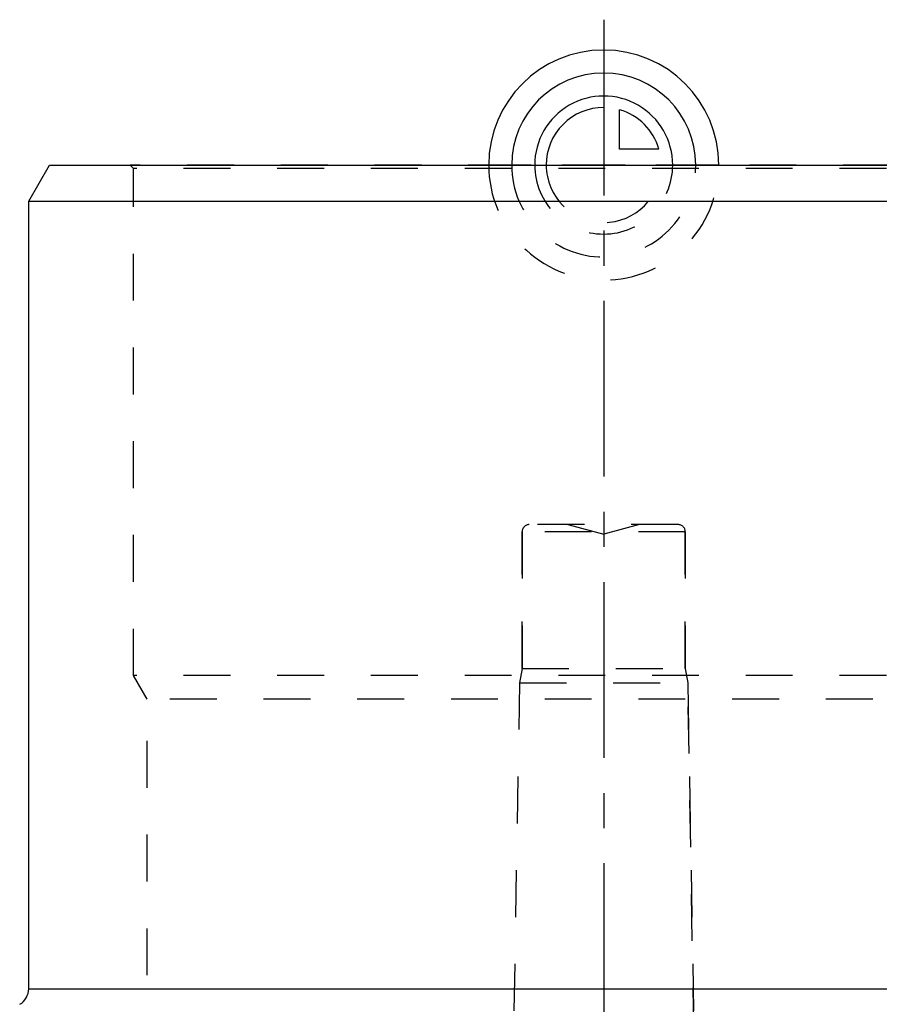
# Model space of a CAD drawing. Header units: millimetres. Extents: x 0 to 1000, y 0 to 1000.
# Tile 4 of 5: x 430 to 549, y 562 to 699. Entities that reach past the tile are written whole.
import ezdxf

# ---------------------------------------------------------------- set-up
doc = ezdxf.new("R2010")
doc.units = ezdxf.units.MM
doc.header["$LTSCALE"] = 65.185185
doc.linetypes.add('CENTER', pattern=[0.6, 0.375, -0.075, 0.075, -0.075])
doc.linetypes.add('HIDDEN', pattern=[0.2, 0.1, -0.1])
for name, color, linetype in [('ACHSEN_S', 7, 'CONTINUOUS'), ('FASEN', 7, 'CONTINUOUS'), ('KOERPER', 7, 'CONTINUOUS'), ('KONST.EL_MIT_GEO', 7, 'CONTINUOUS'), ('KURVEN', 7, 'CONTINUOUS')]:
    doc.layers.add(name, color=color, linetype=linetype)

msp = doc.modelspace()

# ---------------------------------------------------------------- linework, layer by layer
at = {"layer": 'ACHSEN_S', "color": 2, "linetype": 'CENTER'}
msp.add_line((511, 699.22), (511, 300.78), dxfattribs=at)
at = {"layer": 'FASEN', "color": 7, "linetype": 'Continuous'}
for p, q in [((431, 674), (433.89, 679)), ((433.89, 679), (588.11, 679)), ((431, 674), (591, 674))]:
    msp.add_line(p, q, dxfattribs=at)
at = {"layer": 'KOERPER', "color": 7, "linetype": 'Continuous'}
msp.add_line((431, 564.44), (431, 674), dxfattribs=at)
at = {"layer": 'KOERPER', "color": 8, "linetype": 'HIDDEN'}
for p, q in [((499.65, 609), (499.65, 628)), ((522.35, 609), (522.35, 628)), ((499.65, 609), (499.3, 607)), ((499.65, 609), (522.35, 609)), ((522.35, 609), (522.7, 607)), ((499.3, 607), (522.7, 607)), ((524.01, 531.98), (522.7, 607))]:
    msp.add_line(p, q, dxfattribs=at)
at = {"layer": 'KONST.EL_MIT_GEO', "color": 8, "linetype": 'HIDDEN'}
for p, q in [((445.6, 678.5), (445.1, 679)), ((576.9, 679), (445.1, 679)), ((445.6, 608), (445.6, 678.5)), ((576.4, 678.5), (445.6, 678.5)), ((521.35, 629), (500.65, 629)), ((506, 629), (511, 627.66)), ((516, 629), (511, 627.66)), ((499.65, 628), (499.65, 609)), ((522.35, 628), (499.65, 628)), ((522.35, 628), (522.35, 609)), ((447.5, 604.71), (445.6, 608)), ((576.4, 608), (445.6, 608)), ((499.3, 607), (497.99, 531.98)), ((522.7, 607), (524.01, 531.98)), ((447.5, 527.21), (447.5, 604.71)), ((574.5, 604.71), (447.5, 604.71))]:
    msp.add_line(p, q, dxfattribs=at)
at = {"layer": 'KONST.EL_MIT_GEO', "color": 7, "linetype": 'Continuous'}
msp.add_line((431, 564.44), (591, 564.44), dxfattribs=at)
at = {"layer": 'KONST.EL_MIT_GEO', "color": 8, "linetype": 'HIDDEN'}
for centre, start, end in [((500.65, 628), 90, 180), ((521.35, 628), 0, 90)]:
    msp.add_arc(centre, 1, start, end, dxfattribs=at)
at = {"layer": 'KONST.EL_MIT_GEO', "color": 7, "linetype": 'Continuous'}
msp.add_arc((428.5, 564.44), 2.5, 300, 360, dxfattribs=at)
at = {"layer": 'KURVEN', "color": 40, "linetype": 'Continuous'}
for p, q in [((511, 688.6), (511, 679)), ((513.2, 681.2), (513.2, 686.69)), ((518.69, 681.2), (513.2, 681.2))]:
    msp.add_line(p, q, dxfattribs=at)
at = {"layer": 'KURVEN', "color": 8, "linetype": 'HIDDEN'}
msp.add_line((527, 679), (495, 679), dxfattribs=at)
at = {"layer": 'KURVEN', "color": 40, "linetype": 'Continuous'}
for radius, start, end in [(16, 0, 180), (12.8, 0, 180), (9.6, 0, 180.0001), (8, 90, 180.0001), (8, 15.962, 74.038)]:
    msp.add_arc((511, 679), radius, start, end, dxfattribs=at)
at = {"layer": 'KURVEN', "color": 8, "linetype": 'HIDDEN'}
for radius, start in [(16, 180), (12.8, 180), (9.6, 180.0001), (8, 180.0001)]:
    msp.add_arc((511, 679), radius, start, 360, dxfattribs=at)

doc.saveas('drawing.dxf')
